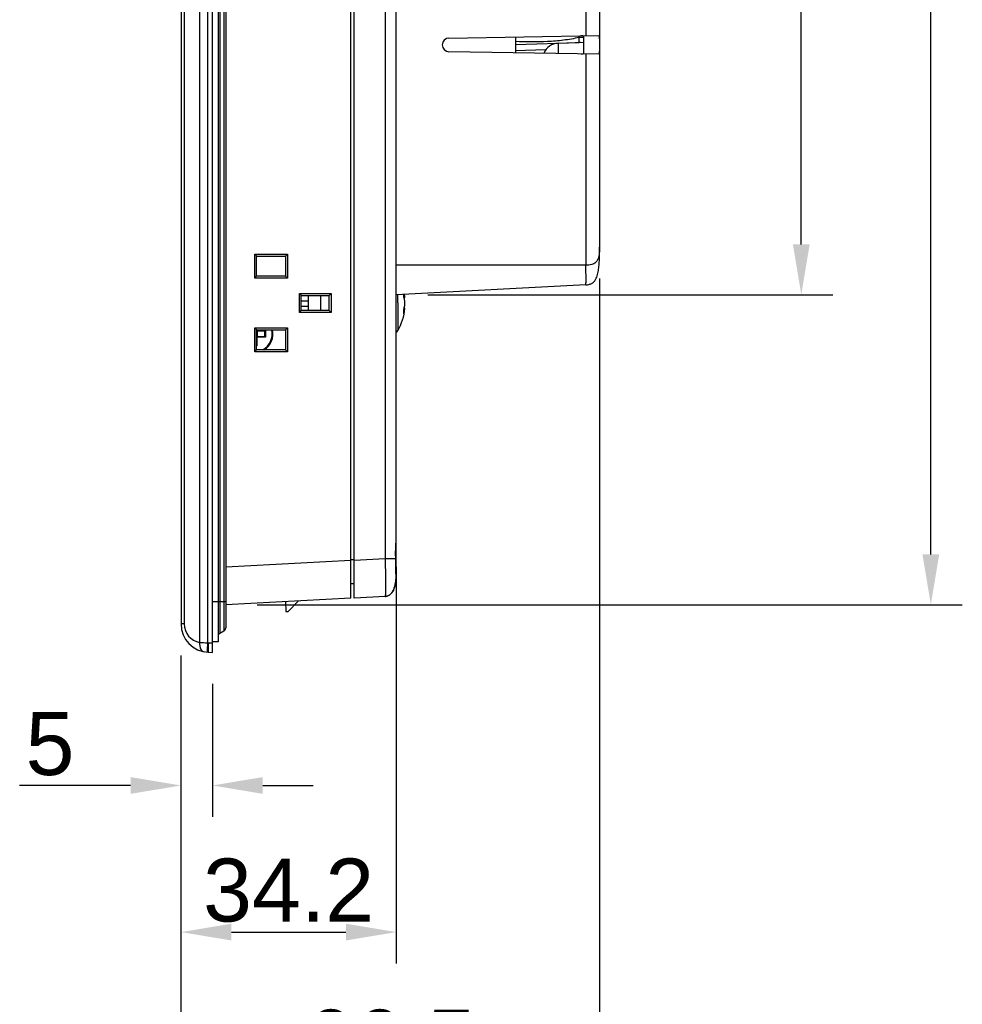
# Model space of a CAD drawing. Header units: millimetres. Extents: x 0 to 1189, y 0 to 841.
# Tile 15 of 29: x 600 to 750, y 344 to 501. Entities that reach past the tile are written whole.
import ezdxf

# ---------------------------------------------------------------- set-up
doc = ezdxf.new("R2010")
doc.units = ezdxf.units.MM
doc.layers.add('11_COMPONENTS', color=7, linetype='Continuous')
doc.styles.get("Standard").update_dxf_attribs({"font": 'ARIAL.TTF'})
doc.dimstyles.new('WALL', dxfattribs={"dimtxt": 10, "dimasz": 8, "dimexe": 5, "dimexo": 5, "dimgap": 1.5, "dimtad": 1, "dimtoh": 1, "dimdsep": 46, "dimtxsty": 'Standard', "dimcen": 0, "dimadec": 0, "dimazin": 0, "dimtp": 0.001, "dimtm": 0.001, "dimtfac": 1, "dimtofl": 0, "dimtmove": 0, "dimatfit": 3, "dimfxl": 1, "dimtolj": 1, "dimarcsym": 0})

# ---------------------------------------------------------------- blocks, each defined once
blk = doc.blocks.new('*D16')
at = {"color": 0, "lineweight": -2}
for p, q in [((625.48, 399.69), (625.48, 374.02)), ((630.48, 395.17), (630.48, 374.02)), ((617.48, 379.02), (599.85, 379.02)), ((638.48, 379.02), (646.48, 379.02))]:
    blk.add_line(p, q, dxfattribs=at)
at = {"color": 0}
for points in [[(617.48, 380.35), (617.48, 377.69), (625.48, 379.02)], [(638.48, 380.35), (638.48, 377.69), (630.48, 379.02)]]:
    blk.add_solid(points, dxfattribs=at)
at = {"layer": 'Defpoints', "color": 0}
for p in [(625.48, 404.69), (630.48, 400.17), (625.48, 379.02)]:
    blk.add_point(p, dxfattribs=at)
at = {"color": 0, "insert": (604.67, 385.61), "char_height": 10, "attachment_point": 5}
blk.add_mtext('\\A1;5', dxfattribs=at)
blk = doc.blocks.new('*D17')
at = {"color": 0, "lineweight": -2}
for p, q in [((659.68, 413.74), (659.68, 350.73)), ((625.48, 399.69), (625.48, 350.73)), ((633.48, 355.73), (651.68, 355.73))]:
    blk.add_line(p, q, dxfattribs=at)
at = {"color": 0}
for points in [[(633.48, 357.06), (633.48, 354.4), (625.48, 355.73)], [(651.68, 357.06), (651.68, 354.4), (659.68, 355.73)]]:
    blk.add_solid(points, dxfattribs=at)
at = {"layer": 'Defpoints', "color": 0}
for p in [(659.68, 418.74), (625.48, 404.69), (659.68, 355.73)]:
    blk.add_point(p, dxfattribs=at)
at = {"color": 0, "insert": (642.58, 362.34), "char_height": 10, "attachment_point": 5}
blk.add_mtext('\\A1;34.2', dxfattribs=at)
blk = doc.blocks.new('*D18')
at = {"color": 0, "lineweight": -2}
for p, q in [((691.98, 459.54), (691.98, 326.72)), ((625.48, 394.69), (625.48, 326.72)), ((633.48, 331.72), (683.98, 331.72))]:
    blk.add_line(p, q, dxfattribs=at)
at = {"color": 0}
for points in [[(633.48, 333.06), (633.48, 330.39), (625.48, 331.72)], [(683.98, 333.06), (683.98, 330.39), (691.98, 331.72)]]:
    blk.add_solid(points, dxfattribs=at)
at = {"layer": 'Defpoints', "color": 0}
for p in [(691.98, 464.54), (625.48, 399.69), (691.98, 331.72)]:
    blk.add_point(p, dxfattribs=at)
at = {"color": 0, "insert": (658.73, 338.33), "char_height": 10, "attachment_point": 5}
blk.add_mtext('\\A1;66.5', dxfattribs=at)
blk = doc.blocks.new('*D19')
at = {"color": 0, "lineweight": -2}
for p, q in [((637.58, 653.61), (749.6, 653.61)), ((744.6, 415.72), (744.6, 645.61)), ((637.58, 407.72), (749.6, 407.72))]:
    blk.add_line(p, q, dxfattribs=at)
at = {"color": 0}
for points in [[(743.27, 645.61), (745.93, 645.61), (744.6, 653.61)], [(743.27, 415.72), (745.93, 415.72), (744.6, 407.72)]]:
    blk.add_solid(points, dxfattribs=at)
at = {"layer": 'Defpoints', "color": 0}
for p in [(632.58, 653.61), (744.6, 653.61), (632.58, 407.72)]:
    blk.add_point(p, dxfattribs=at)
at = {"color": 0, "insert": (737.99, 530.67), "char_height": 10, "attachment_point": 5, "rotation": 90}
blk.add_mtext('\\A1;245.9', dxfattribs=at)
blk = doc.blocks.new('*D13')
at = {"color": 0, "lineweight": -2}
for p, q in [((664.68, 604.37), (729.02, 604.37)), ((724.02, 464.97), (724.02, 596.37)), ((664.68, 456.97), (729.02, 456.97))]:
    blk.add_line(p, q, dxfattribs=at)
at = {"color": 0}
for points in [[(722.69, 596.37), (725.35, 596.37), (724.02, 604.37)], [(722.69, 464.97), (725.35, 464.97), (724.02, 456.97)]]:
    blk.add_solid(points, dxfattribs=at)
at = {"layer": 'Defpoints', "color": 0}
for p in [(659.68, 604.37), (724.02, 604.37), (659.68, 456.97)]:
    blk.add_point(p, dxfattribs=at)
at = {"color": 0, "insert": (717.5, 528.26), "char_height": 10, "attachment_point": 5, "rotation": 90}
blk.add_mtext('\\A1;147.4', dxfattribs=at)

msp = doc.modelspace()

# ---------------------------------------------------------------- linework, layer by layer
at = {"layer": '11_COMPONENTS', "color": 7, "linetype": 'Continuous'}
for p, q in [((630.485, 400.165), (630.485, 661.165)), ((628.443, 659.595), (628.443, 401.735)), ((629.705, 659.636), (629.705, 401.694)), ((631.385, 659.465), (631.385, 401.865)), ((631.635, 658.16), (631.635, 403.17)), ((632.285, 657.785), (632.285, 403.546)), ((632.585, 657.265), (632.585, 404.065)), ((625.485, 656.645), (625.485, 404.685)), ((625.986, 656.645), (625.986, 404.685)), ((652.485, 408.766), (652.485, 652.565)), ((652.985, 408.792), (652.985, 652.538)), ((659.685, 413.044), (659.685, 648.287)), ((657.894, 646.289), (657.894, 415.041)), ((691.985, 596.866), (691.985, 464.535)), ((689.799, 503.203), (689.799, 498.127)), ((668.048, 497.747), (691.84, 498.163)), ((678.62, 497.932), (678.62, 495.398)), ((689.485, 497.851), (688.744, 497.851)), ((688.744, 497.06), (688.744, 497.851)), ((689.485, 495.458), (689.485, 497.873)), ((678.62, 496.706), (688.744, 497.06)), ((683.447, 495.883), (678.62, 495.715)), ((685.398, 496.935), (689.485, 497.078)), ((685.398, 496.935), (685.398, 495.28)), ((688.964, 497.06), (688.744, 497.06)), ((691.84, 495.168), (668.048, 495.583)), ((689.799, 495.203), (689.799, 461.665)), ((637.19, 463.426), (642.412, 463.426)), ((637.19, 463.426), (637.485, 463.131)), ((637.19, 459.605), (637.19, 463.426)), ((637.485, 459.899), (637.485, 463.131)), ((637.485, 463.115), (642.101, 463.115)), ((642.085, 463.115), (642.085, 459.915)), ((642.412, 463.426), (642.101, 463.115)), ((642.412, 463.426), (642.412, 459.605)), ((689.799, 461.665), (659.685, 461.665)), ((637.19, 459.605), (637.485, 459.899)), ((642.101, 459.915), (637.485, 459.915)), ((642.412, 459.605), (642.101, 459.915)), ((642.412, 459.605), (637.19, 459.605)), ((689.799, 458.543), (659.685, 456.965)), ((644.29, 457.176), (649.312, 457.176)), ((644.29, 457.176), (644.585, 456.881)), ((644.29, 454.155), (644.29, 457.176)), ((644.585, 454.449), (644.585, 456.881)), ((644.585, 456.865), (649.001, 456.865)), ((645.685, 456.865), (645.685, 454.465)), ((647.65, 456.865), (647.65, 454.465)), ((648.985, 456.865), (648.985, 454.465)), ((649.312, 457.176), (649.001, 456.865)), ((649.312, 457.176), (649.312, 454.155)), ((659.939, 455.665), (659.939, 456.979)), ((645.685, 455.965), (644.585, 455.965)), ((644.585, 455.165), (645.685, 455.165)), ((659.939, 455.665), (659.939, 451.271)), ((661.043, 456.51), (660.928, 456.5)), ((644.29, 454.155), (644.585, 454.449)), ((649.312, 454.155), (644.29, 454.155)), ((649.001, 454.465), (644.585, 454.465)), ((649.312, 454.155), (649.001, 454.465)), ((661.043, 454.82), (660.927, 454.831)), ((637.19, 451.726), (642.412, 451.726)), ((637.19, 451.726), (637.485, 451.431)), ((637.19, 447.905), (637.19, 451.726)), ((637.485, 448.199), (637.485, 451.431)), ((637.485, 451.415), (642.101, 451.415)), ((638.787, 451.165), (637.485, 451.165)), ((637.593, 451.274), (637.585, 451.265)), ((637.585, 451.165), (637.585, 450.365)), ((637.593, 451.274), (637.593, 451.415)), ((637.593, 451.274), (638.915, 451.274)), ((638.785, 450.365), (638.785, 451.165)), ((638.915, 451.274), (638.915, 450.257)), ((642.085, 451.415), (642.085, 448.215)), ((642.412, 451.726), (642.101, 451.415)), ((642.412, 451.726), (642.412, 447.905)), ((637.485, 450.365), (638.787, 450.365)), ((637.593, 448.935), (637.485, 448.935)), ((637.593, 450.257), (637.585, 450.265)), ((638.915, 450.257), (637.593, 450.257)), ((637.593, 448.935), (637.593, 450.257)), ((637.19, 447.905), (637.485, 448.199)), ((642.412, 447.905), (637.19, 447.905)), ((642.101, 448.215), (637.485, 448.215)), ((642.412, 447.905), (642.101, 448.215)), ((659.626, 417.243), (659.658, 417.893)), ((652.485, 414.758), (632.585, 413.715)), ((652.985, 414.865), (652.485, 414.865)), ((657.894, 415.041), (652.985, 414.784)), ((659.584, 415.041), (657.894, 415.041)), ((659.582, 415.51), (659.581, 415.665)), ((659.589, 414.869), (659.584, 415.041)), ((659.611, 414.103), (659.586, 415.193)), ((659.627, 413.234), (659.611, 414.103)), ((659.63, 412.889), (659.626, 413.163)), ((659.638, 412.449), (659.627, 413.234)), ((659.64, 412.266), (659.638, 412.449)), ((659.638, 411.883), (659.638, 411.884)), ((659.641, 412.095), (659.64, 412.266)), ((659.642, 412.023), (659.641, 412.095)), ((659.641, 411.988), (659.642, 412.023)), ((659.641, 411.965), (659.641, 411.988)), ((659.641, 411.951), (659.641, 411.965)), ((659.641, 411.937), (659.641, 411.951)), ((659.641, 411.929), (659.641, 411.937)), ((652.985, 411.03), (652.485, 411.039)), ((630.485, 408.265), (632.585, 408.265)), ((652.485, 408.766), (632.585, 407.723)), ((642.096, 408.221), (642.15, 406.665)), ((642.492, 406.665), (644.156, 408.329)), ((657.894, 409.049), (652.985, 408.792)), ((657.894, 409.049), (657.912, 409.05)), ((642.15, 406.665), (642.492, 406.665)), ((625.986, 404.685), (625.485, 404.685)), ((632.285, 403.546), (631.635, 403.17)), ((629.828, 401.687), (630.485, 401.664)), ((631.385, 401.865), (630.485, 401.865)), ((629.828, 400.188), (630.485, 400.165))]:
    msp.add_line(p, q, dxfattribs=at)
for points in [[(659.658, 417.893), (659.665, 418.045), (659.672, 418.193), (659.677, 418.335), (659.681, 418.471), (659.684, 418.601), (659.685, 418.725)], [(659.581, 415.665), (659.582, 415.842), (659.584, 416.019), (659.587, 416.196), (659.591, 416.373), (659.597, 416.55), (659.603, 416.725), (659.61, 416.9), (659.618, 417.073), (659.626, 417.243)], [(659.586, 415.193), (659.584, 415.299), (659.583, 415.404), (659.582, 415.51)], [(658.253, 409.112), (658.363, 409.151), (658.47, 409.201), (658.574, 409.261), (658.672, 409.33), (658.766, 409.409), (658.855, 409.497), (658.937, 409.592), (659.014, 409.695), (659.085, 409.804), (659.151, 409.918), (659.211, 410.038), (659.267, 410.162), (659.318, 410.291), (659.364, 410.424), (659.407, 410.56), (659.445, 410.7), (659.48, 410.842), (659.512, 410.988), (659.541, 411.137), (659.566, 411.288), (659.589, 411.443), (659.609, 411.6)], [(659.609, 411.6), (659.627, 411.76), (659.638, 411.884)], [(659.638, 411.884), (659.639, 411.89), (659.639, 411.897), (659.64, 411.902), (659.64, 411.908), (659.64, 411.912), (659.64, 411.917), (659.64, 411.921), (659.641, 411.929)], [(657.912, 409.05), (658.026, 409.062), (658.14, 409.082), (658.253, 409.112)]]:
    msp.add_lwpolyline(points, dxfattribs=at)
for centre, radius, start, end in [((668.067, 496.665), 1.082, 91, 269), ((684.931, 496.969), 3.913, 13.0199, 16.9111), ((685.485, 494.437), 2.5, 92, 159.31241), ((656.355, 457.067), 4.509, 356.12153, 359.48762), ((656.585, 455.981), 4.489, 6.76549, 13.52952), ((652.083, 455.665), 9.002, 5.38805, 8.74186), ((652.01, 455.666), 9.035, 358.64497, 1.35503), ((652.085, 455.665), 9, 330.77534, 354.61231), ((656.591, 455.349), 4.483, 341.97716, 353.22863), ((656.346, 454.265), 4.518, 0.00616, 3.87391), ((656.404, 454.265), 4.46, 356.10122, 0.00241), ((637.085, 450.765), 2.896, 298.28825, 12.97011), ((637.085, 450.765), 3, 301.77614, 12.5149), ((638.017, 452.132), 1.242, 314.3045, 315.75593), ((638.047, 452.104), 1.202, 315.7281, 316.2875), ((659.503, 451.515), 0.5, 291.35509, 330.77534), ((638.452, 449.832), 1.241, 224.25438, 225.70595), ((638.424, 449.803), 1.202, 225.72243, 226.28183), ((638.018, 449.398), 1.242, 44.30204, 45.75347), ((638.047, 449.426), 1.202, 43.71932, 44.27872), ((683.539, 415.667), 23.964, 180.00478, 181.03562), ((684.943, 415.691), 25.367, 181.03195, 181.32554), ((685.771, 415.71), 26.196, 181.32469, 181.46274), ((471.038, 409.945), 188.615, 0.97764, 1.49586), ((643.154, 413.043), 16.53, 359.54773, 0.0012), ((649.764, 412.751), 9.912, 354.10593, 354.97509), ((657.809, 410.668), 1.621, 272.99763, 274.32749), ((629.985, 404.685), 4.5, 180, 268), ((628.986, 404.685), 3, 179.99999, 259.57803), ((631.985, 404.065), 0.6, 300, 0), ((631.885, 402.737), 0.5, 120, 180), ((630.583, 448.279), 46.593, 267.36836, 268.9211), ((629.932, 404.686), 3, 265.657, 267.99988)]:
    msp.add_arc(centre, radius, start, end, dxfattribs=at)
for points, knots in [([(688.744, 497.851), (687.92, 497.647), (686.242, 497.369), (682.861, 497.095), (680.313, 497.11), (678.62, 497.187)], [0, 0, 0, 0, 0.2501388, 0.5001629, 1, 1, 1, 1]), ([(689.485, 497.873), (689.485, 497.914), (689.476, 497.995), (689.379, 498.087), (689.233, 498.114), (689.126, 498.115), (689.065, 498.114)], [0, 0, 0, 0, 0.2205354, 0.4190788, 0.6702319, 1, 1, 1, 1]), ([(691.84, 498.163), (691.854, 498.163), (691.874, 498.135), (691.887, 498.096), (691.905, 498.021), (691.919, 497.897), (691.939, 497.626), (691.949, 497.211), (691.954, 496.665), (691.949, 496.12), (691.939, 495.704), (691.919, 495.434), (691.905, 495.309), (691.887, 495.234), (691.874, 495.195), (691.854, 495.167), (691.84, 495.168)], [0, 0, 0, 0, 0.0140482, 0.0264975, 0.0431479, 0.0889987, 0.1504587, 0.3107821, 0.4999987, 0.6892201, 0.84954, 0.9109997, 0.9568521, 0.9735025, 0.9859517, 1, 1, 1, 1]), ([(689.065, 495.216), (689.126, 495.215), (689.233, 495.217), (689.379, 495.244), (689.476, 495.335), (689.485, 495.417), (689.485, 495.458)], [0, 0, 0, 0, 0.3296415, 0.580782, 0.7793382, 1, 1, 1, 1]), ([(689.799, 458.543), (689.959, 458.552), (690.276, 458.589), (690.726, 458.741), (691.101, 459.017), (691.366, 459.381), (691.549, 459.782), (691.713, 460.338), (691.836, 461.05), (691.917, 461.91), (691.96, 462.777), (691.982, 463.652), (691.985, 464.239), (691.985, 464.535)], [0, 0, 0, 0, 0.0679873, 0.1344736, 0.1990593, 0.2618074, 0.3235042, 0.3849329, 0.5069937, 0.6289231, 0.7512065, 0.8744661, 1, 1, 1, 1]), ([(691.985, 464.535), (691.985, 464.279), (691.972, 463.882), (691.916, 463.344), (691.835, 462.918), (691.708, 462.562), (691.541, 462.286), (691.259, 461.984), (690.808, 461.773), (690.269, 461.676), (689.958, 461.662), (689.799, 461.665)], [0, 0, 0, 0, 0.1820419, 0.2814114, 0.3833909, 0.4895607, 0.5469644, 0.611193, 0.7802828, 0.887042, 1, 1, 1, 1]), ([(689.799, 458.543), (689.8, 458.543), (689.803, 458.55), (689.807, 458.569), (689.811, 458.615), (689.815, 458.688), (689.818, 458.791), (689.82, 458.922), (689.822, 459.079), (689.823, 459.261), (689.823, 459.548), (689.822, 459.954), (689.817, 460.487), (689.81, 461.064), (689.803, 461.462), (689.799, 461.665)], [0, 0, 0, 0, 0.0016239, 0.0054169, 0.0200003, 0.0438969, 0.0769579, 0.1189533, 0.1694152, 0.2278153, 0.2936243, 0.4450193, 0.6177062, 0.8052024, 1, 1, 1, 1]), ([(661.043, 455.879), (661.034, 455.953), (660.992, 456.252), (660.921, 456.546), (660.854, 456.762)], [0, 0, 0, 0, 0.2473896, 1, 1, 1, 1]), ([(660.854, 454.57), (660.876, 454.643), (660.96, 454.932), (661.016, 455.229), (661.043, 455.452)], [0, 0, 0, 0, 0.2531316, 1, 1, 1, 1]), ([(637.585, 451.265), (637.574, 451.254), (637.548, 451.228), (637.515, 451.195), (637.492, 451.172), (637.485, 451.165)], [0, 0, 0, 0, 0.3306448, 0.780199, 1, 1, 1, 1]), ([(638.885, 451.243), (638.875, 451.234), (638.857, 451.216), (638.833, 451.196), (638.815, 451.182), (638.804, 451.173), (638.795, 451.168), (638.789, 451.165), (638.787, 451.165)], [0, 0, 0, 0, 0.312316, 0.6103512, 0.7442588, 0.8597652, 0.9477327, 1, 1, 1, 1]), ([(637.585, 450.265), (637.574, 450.276), (637.548, 450.302), (637.514, 450.335), (637.492, 450.358), (637.485, 450.365)], [0, 0, 0, 0, 0.3306448, 0.780199, 1, 1, 1, 1]), ([(637.485, 449.063), (637.485, 449.06), (637.487, 449.055), (637.493, 449.046), (637.501, 449.034), (637.515, 449.016), (637.536, 448.993), (637.553, 448.975), (637.563, 448.965)], [0, 0, 0, 0, 0.0528126, 0.1412081, 0.2567308, 0.3903677, 0.6879554, 1, 1, 1, 1]), ([(638.885, 450.287), (638.875, 450.297), (638.857, 450.314), (638.834, 450.335), (638.816, 450.349), (638.804, 450.357), (638.795, 450.363), (638.789, 450.365), (638.787, 450.365)], [0, 0, 0, 0, 0.3120447, 0.6096242, 0.743259, 0.858778, 0.9471969, 1, 1, 1, 1]), ([(659.576, 415.665), (659.576, 416.248), (659.612, 417.076), (659.669, 418.1), (659.685, 418.544), (659.685, 418.741)], [0, 0, 0, 0, 0.5676596, 0.8074642, 1, 1, 1, 1]), ([(657.894, 415.041), (657.908, 414.652), (657.932, 413.889), (657.959, 412.781), (657.976, 411.759), (657.981, 410.979), (657.98, 410.428), (657.976, 410.078), (657.969, 409.777), (657.96, 409.526), (657.948, 409.327), (657.935, 409.185), (657.92, 409.099), (657.908, 409.06), (657.898, 409.049), (657.894, 409.049)], [0, 0, 0, 0, 0.1944408, 0.3815517, 0.5540554, 0.7053932, 0.7711787, 0.8295557, 0.880002, 0.9219985, 0.9550916, 0.9790791, 0.9938748, 0.9978939, 1, 1, 1, 1]), ([(659.685, 413.044), (659.685, 413.086), (659.669, 413.145), (659.637, 413.193), (659.628, 413.206)], [0, 0, 0, 0, 0.737083, 1, 1, 1, 1]), ([(659.685, 413.044), (659.685, 412.892), (659.68, 412.506), (659.659, 412.12), (659.638, 411.888)], [0, 0, 0, 0, 0.3939458, 1, 1, 1, 1]), ([(659.624, 411.733), (659.594, 411.447), (659.51, 410.878), (659.302, 410.184), (659.022, 409.679), (658.734, 409.352), (658.36, 409.124), (658.075, 409.062), (657.932, 409.052)], [0, 0, 0, 0, 0.2502666, 0.5002607, 0.6253673, 0.7503382, 0.8751377, 1, 1, 1, 1]), ([(659.638, 411.884), (659.641, 411.913), (659.639, 412.01), (659.639, 412.209), (659.635, 412.515), (659.632, 412.754), (659.63, 412.889)], [0, 0, 0, 0, 0.0873815, 0.2877802, 0.5951158, 1, 1, 1, 1]), ([(628.443, 401.735), (628.425, 401.56), (628.43, 401.221), (628.561, 400.759), (628.808, 400.407), (629.051, 400.282), (629.171, 400.26)], [0, 0, 0, 0, 0.2953623, 0.5638717, 0.7959131, 1, 1, 1, 1]), ([(629.705, 401.694), (629.698, 401.597), (629.684, 401.406), (629.666, 401.13), (629.651, 400.875), (629.641, 400.651), (629.635, 400.489), (629.633, 400.38), (629.633, 400.317), (629.633, 400.269), (629.635, 400.231), (629.638, 400.212), (629.641, 400.199), (629.644, 400.198)], [0, 0, 0, 0, 0.194788, 0.3820236, 0.5545462, 0.7057615, 0.8298985, 0.8802892, 0.9222433, 0.9553597, 0.979367, 0.9941112, 1, 1, 1, 1]), ([(629.828, 401.687), (629.824, 401.59), (629.818, 401.399), (629.812, 401.121), (629.807, 400.866), (629.806, 400.641), (629.807, 400.478), (629.809, 400.37), (629.811, 400.307), (629.814, 400.258), (629.818, 400.221), (629.821, 400.202), (629.825, 400.188), (629.828, 400.188)], [0, 0, 0, 0, 0.1947111, 0.3819139, 0.5544359, 0.7056711, 0.8298371, 0.8802427, 0.9222107, 0.9553389, 0.9793555, 0.9941063, 1, 1, 1, 1])]:
    msp.add_open_spline(points, degree=3, knots=knots, dxfattribs=at)
msp.add_open_spline([(659.584, 415.041), (659.587, 415.044), (659.589, 415.048), (659.589, 415.053)], degree=3, dxfattribs=at)

# ---------------------------------------------------------------- dimensions: what is measured, and where the dimension line sits
at = {"color": 5}
dim = msp.add_linear_dim(base=(744.6, 653.608), p1=(632.585, 407.723), p2=(632.585, 653.608), angle=90, text='245.9', dimstyle='WALL', dxfattribs=at)
dim.commit()
dim.dimension.update_dxf_attribs({"geometry": '*D19', "text_midpoint": (744.6, 530.665), "dimtype": 160})
dim = msp.add_linear_dim(base=(724.022, 604.365), p1=(659.685, 456.965), p2=(659.685, 604.365), angle=90, dimstyle='WALL', dxfattribs=at)
dim.commit()
dim.dimension.update_dxf_attribs({"geometry": '*D13', "text_midpoint": (724.022, 528.265), "dimtype": 160})
for base, p1, p2, picture, middle in [((691.985, 331.724), (625.485, 399.685), (691.985, 464.535), '*D18', (658.735, 331.724)), ((659.685, 355.731), (625.485, 404.685), (659.685, 418.741), '*D17', (642.585, 355.731)), ((625.485, 379.02), (630.485, 400.165), (625.485, 404.685), '*D16', (604.67, 379.02))]:
    dim = msp.add_linear_dim(base=base, p1=p1, p2=p2, dimstyle='WALL', dxfattribs=at)
    dim.commit()
    dim.dimension.update_dxf_attribs({"geometry": picture, "text_midpoint": middle, "dimtype": 160})

doc.saveas('drawing.dxf')
